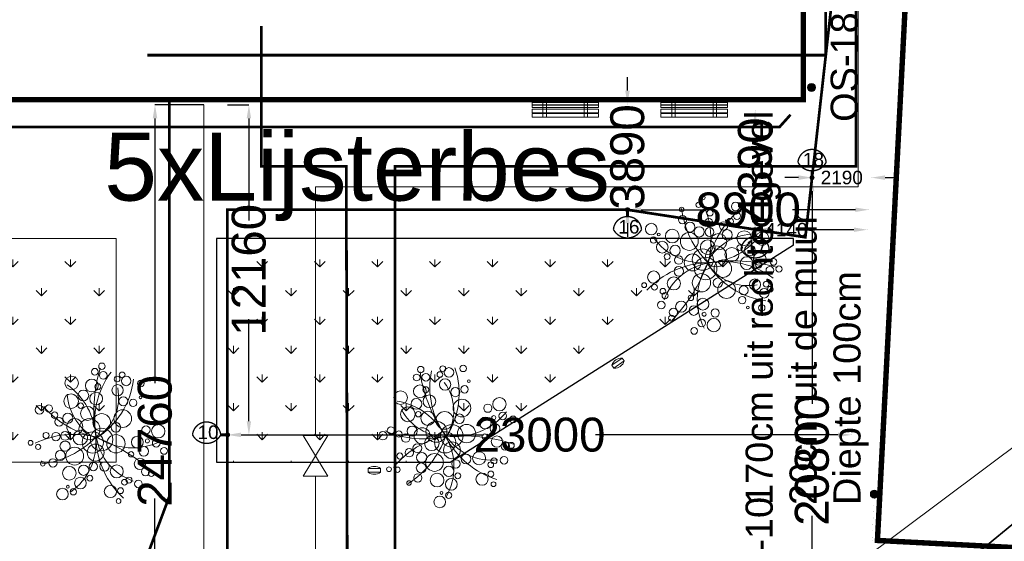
# Model space of a CAD drawing. Header units: millimetres. Extents: x 747415 to 1601423, y -236173 to 551995.
# Tile 210 of 256: x 1161123 to 1197405, y 39745 to 58963. Entities that reach past the tile are written whole.
import ezdxf
from ezdxf.lldxf.tags import DXFTag

# ---------------------------------------------------------------- set-up
doc = ezdxf.new("R2010")
doc.units = ezdxf.units.MM
doc.header["$LTSCALE"] = 100
doc.header["$MEASUREMENT"] = 0
doc.linetypes.add('BORDERX2', pattern=[88.9, 25.4, -12.7, 25.4, -12.7, 0, -12.7])
doc.layers.get('0').update_dxf_attribs({"linetype": 'CONTINUOUS', "lineweight": 0})
doc.layers.get('DEFPOINTS').update_dxf_attribs({"color": 6, "linetype": 'CONTINUOUS', "lineweight": 0})
for name, color, linetype, lineweight in [('T--A9042_BEPLANTING', 90, 'CONTINUOUS', 0), ('T--L9020_GEBOUWEN', 252, 'CONTINUOUS', 0), ('T--L9042_BEPLANTING', 90, 'CONTINUOUS', 0), ('T--L9042_BOMEN', 84, 'CONTINUOUS', 0), ('T--L9052_Hemelwaterafvoer', 130, 'HEMELWATER_AFVOER', 0), ('T--L9052_Ontstop Riool', 240, 'CONTINUOUS', 0), ('T--L9052_Vuilwaterafvoer', 44, 'VUIL_WATER_AFVOER', 0), ('T--L9053_Water', 240, 'BLUS_WATER_LEIDING', 0), ('T--L9053_Waterleidingen', 170, 'TAP_WATER', 0), ('T--L9054_Gasleiding', 90, 'GAS_LINE', 0), ('T--L9060_Elektra', 240, 'ELECTRICAL_LINE', 0), ('T--L9065_BEVEILIGING_Afsluiter', 240, 'CONTINUOUS', 0), ('T--L9065_BEVEILIGING_Afsluiter_ondergronds', 94, 'CONTINUOUS', 0), ('T--L9071_TERREINMEUBILAIR_Bank', 250, 'CONTINUOUS', 0), ('T--M9065_BEVEILIGING_Afsluiters', 240, 'CONTINUOUS', 0), ('T--T9042_Boomsoort', 7, 'CONTINUOUS', 0)]:
    doc.layers.add(name, color=color, linetype=linetype, lineweight=lineweight)
doc.layers.add('T--L9000_PERCELEN', color=4, linetype='BORDERX2')
doc.layers.add('T--L9041_VERHARDING_Wegen', color=7, linetype='CONTINUOUS')
doc.styles.get("Standard").update_dxf_attribs({"font": 'arial.ttf'})
tags = doc.linetypes.add('BLUS_WATER_LEIDING', pattern='A,12.7,-5.08,["BSH",Standard,S=2.54,R=0,X=-2.54,Y=-1.27],-7.62', length=25.4).pattern_tags.tags
tags[6] = DXFTag(74, 10)
tags = doc.linetypes.add('ELECTRICAL_LINE', pattern='A,101.6,-50.08,["E",Standard,S=25.04,R=0,X=-12.52,Y=-12.52],-76.2', length=227.88).pattern_tags.tags
tags[6] = DXFTag(74, 10)
tags = doc.linetypes.add('GAS_LINE', pattern='A,12.7,-5.08,["GAS",Standard,S=2.54,R=0,X=-2.54,Y=-1.27],-6.35', length=24.13).pattern_tags.tags
tags[6] = DXFTag(74, 10)
tags = doc.linetypes.add('HEMELWATER_AFVOER', pattern='A,12.7,-5.08,["HWA",Standard,S=2.54,R=0,X=-2.54,Y=-1.27],-7.62', length=25.4).pattern_tags.tags
tags[6] = DXFTag(74, 10)
tags = doc.linetypes.add('TAP_WATER', pattern='A,12.7,-5.08,["Water",Standard,S=2.54,R=0,X=-3.81,Y=-1.27],-7.62', length=25.4).pattern_tags.tags
tags[6] = DXFTag(74, 10)
tags = doc.linetypes.add('VUIL_WATER_AFVOER', pattern='A,12.7,-5.08,["VWA",Standard,S=2.54,R=0,X=-2.54,Y=-1.27],-7.62', length=25.4).pattern_tags.tags
tags[6] = DXFTag(74, 10)
doc.dimstyles.get("Standard").update_dxf_attribs({"dimtxt": 0.18, "dimasz": 500, "dimexe": 0.18, "dimexo": 0.0625, "dimgap": 0.09, "dimtad": 0, "dimtoh": 1, "dimdec": 0, "dimzin": 0, "dimdsep": 46, "dimtxsty": 'Standard', "dimcen": 0.09, "dimadec": 0, "dimazin": 0, "dimtfac": 1, "dimtdec": 0, "dimtofl": 0, "dimtmove": 0, "dimatfit": 3, "dimfxl": 1, "dimtolj": 1, "dimtzin": 0, "dimarcsym": 0})

# ---------------------------------------------------------------- blocks, each defined once
blk = doc.blocks.new('kraan')
at = {"layer": 'T--L9053_Water'}
for p, q in [((300, 1000), (-300, 0)), ((-300, 1000), (300, 1000)), ((-300, 1000), (300, 0)), ((300, 0), (0, 500)), ((-300, 0), (300, 0))]:
    blk.add_line(p, q, dxfattribs=at)
blk = doc.blocks.new('*D20')
at = {"layer": 'DEFPOINTS', "color": 0, "transparency": 16777216}
for p in [(1190321, 53145), (1192511, 53145), (1192511, 53145)]:
    blk.add_point(p, dxfattribs=at)
at = {"layer": 'T--M9065_BEVEILIGING_Afsluiters', "color": 0, "lineweight": -2, "transparency": 16777216}
for p, q in [((1189821, 53145), (1189321, 53145)), ((1190321, 53145), (1190321, 53145)), ((1192511, 53145), (1192511, 53145)), ((1193011, 53145), (1193511, 53145))]:
    blk.add_line(p, q, dxfattribs=at)
at = {"layer": 'T--M9065_BEVEILIGING_Afsluiters', "color": 0, "transparency": 16777216}
for points in [[(1189821, 53228), (1189821, 53061), (1190321, 53145)], [(1193011, 53228), (1193011, 53061), (1192511, 53145)]]:
    blk.add_solid(points, dxfattribs=at)
at = {"layer": 'T--M9065_BEVEILIGING_Afsluiters', "color": 0, "lineweight": 0, "transparency": 16777216, "insert": (1191416, 53145), "char_height": 500, "attachment_point": 5}
blk.add_mtext('\\A1;2190', dxfattribs=at)
blk = doc.blocks.new('*D21')
at = {"layer": 'DEFPOINTS', "color": 0, "transparency": 16777216}
for p in [(1190321, 53145), (1190321, 32345), (1190321, 32345)]:
    blk.add_point(p, dxfattribs=at)
at = {"layer": 'T--M9065_BEVEILIGING_Afsluiters', "color": 0, "lineweight": -2, "transparency": 16777216}
for p, q in [((1190321, 53145), (1190321, 53145)), ((1190321, 52645), (1190321, 44807)), ((1190321, 32845), (1190321, 40682)), ((1190321, 32345), (1190321, 32345))]:
    blk.add_line(p, q, dxfattribs=at)
at = {"layer": 'T--M9065_BEVEILIGING_Afsluiters', "color": 0, "transparency": 16777216}
for points in [[(1190237, 52645), (1190404, 52645), (1190321, 53145)], [(1190237, 32845), (1190404, 32845), (1190321, 32345)]]:
    blk.add_solid(points, dxfattribs=at)
at = {"layer": 'T--M9065_BEVEILIGING_Afsluiters', "color": 0, "lineweight": 0, "transparency": 16777216, "insert": (1190321, 42745), "char_height": 1250, "attachment_point": 5, "rotation": 90}
blk.add_mtext('\\A1;20800', dxfattribs=at)
blk = doc.blocks.new('*D22')
at = {"layer": 'DEFPOINTS', "color": 0, "transparency": 16777216}
for p in [(1188223, 51225), (1192363, 51225), (1192363, 51225)]:
    blk.add_point(p, dxfattribs=at)
at = {"layer": 'T--M9065_BEVEILIGING_Afsluiters', "color": 0, "lineweight": -2, "transparency": 16777216}
for p, q in [((1188223, 51225), (1188223, 51225)), ((1188723, 51225), (1188723, 51225)), ((1191863, 51225), (1190023, 51225)), ((1192363, 51225), (1192363, 51225))]:
    blk.add_line(p, q, dxfattribs=at)
at = {"layer": 'T--M9065_BEVEILIGING_Afsluiters', "color": 0, "transparency": 16777216}
for points in [[(1188723, 51308), (1188723, 51142), (1188223, 51225)], [(1191863, 51308), (1191863, 51142), (1192363, 51225)]]:
    blk.add_solid(points, dxfattribs=at)
at = {"layer": 'T--M9065_BEVEILIGING_Afsluiters', "color": 0, "lineweight": 0, "transparency": 16777216, "insert": (1189373, 51225), "char_height": 500, "attachment_point": 5}
blk.add_mtext('\\A1;4140', dxfattribs=at)
blk = doc.blocks.new('*D23')
at = {"layer": 'DEFPOINTS', "color": 0, "transparency": 16777216}
for p in [(1183519, 51961), (1192419, 51961), (1192419, 51961)]:
    blk.add_point(p, dxfattribs=at)
at = {"layer": 'T--M9065_BEVEILIGING_Afsluiters', "color": 0, "lineweight": -2, "transparency": 16777216}
for p, q in [((1183519, 51961), (1183519, 51961)), ((1184019, 51961), (1186344, 51961)), ((1191919, 51961), (1189595, 51961)), ((1192419, 51961), (1192419, 51961))]:
    blk.add_line(p, q, dxfattribs=at)
at = {"layer": 'T--M9065_BEVEILIGING_Afsluiters', "color": 0, "transparency": 16777216}
for points in [[(1184019, 52044), (1184019, 51878), (1183519, 51961)], [(1191919, 52044), (1191919, 51878), (1192419, 51961)]]:
    blk.add_solid(points, dxfattribs=at)
at = {"layer": 'T--M9065_BEVEILIGING_Afsluiters', "color": 0, "lineweight": 0, "transparency": 16777216, "insert": (1187969, 51961), "char_height": 1250, "attachment_point": 5}
blk.add_mtext('\\A1;8900', dxfattribs=at)
blk = doc.blocks.new('*D24')
at = {"layer": 'DEFPOINTS', "color": 0, "transparency": 16777216}
for p in [(1183519, 55851), (1183519, 55851), (1183519, 51961)]:
    blk.add_point(p, dxfattribs=at)
at = {"layer": 'T--M9065_BEVEILIGING_Afsluiters', "color": 0, "lineweight": -2, "transparency": 16777216}
for p, q in [((1183519, 56351), (1183519, 56851)), ((1183519, 55851), (1183519, 55851)), ((1183519, 51961), (1183519, 51961)), ((1183519, 51461), (1183519, 50961))]:
    blk.add_line(p, q, dxfattribs=at)
at = {"layer": 'T--M9065_BEVEILIGING_Afsluiters', "color": 0, "transparency": 16777216}
for points in [[(1183436, 56351), (1183603, 56351), (1183519, 55851)], [(1183436, 51461), (1183603, 51461), (1183519, 51961)]]:
    blk.add_solid(points, dxfattribs=at)
at = {"layer": 'T--M9065_BEVEILIGING_Afsluiters', "color": 0, "lineweight": 0, "transparency": 16777216, "insert": (1183519, 53906), "char_height": 1250, "attachment_point": 5, "rotation": 90}
blk.add_mtext('\\A1;3890', dxfattribs=at)
blk = doc.blocks.new('*D25')
at = {"layer": 'DEFPOINTS', "color": 0, "transparency": 16777216}
for p in [(1168779, 43667), (1191779, 43667), (1191779, 43667)]:
    blk.add_point(p, dxfattribs=at)
at = {"layer": 'T--M9065_BEVEILIGING_Afsluiters', "color": 0, "lineweight": -2, "transparency": 16777216}
for p, q in [((1168779, 43667), (1168779, 43667)), ((1169279, 43667), (1178217, 43667)), ((1191279, 43667), (1182342, 43667)), ((1191779, 43667), (1191779, 43667))]:
    blk.add_line(p, q, dxfattribs=at)
at = {"layer": 'T--M9065_BEVEILIGING_Afsluiters', "color": 0, "transparency": 16777216}
for points in [[(1169279, 43751), (1169279, 43584), (1168779, 43667)], [(1191279, 43751), (1191279, 43584), (1191779, 43667)]]:
    blk.add_solid(points, dxfattribs=at)
at = {"layer": 'T--M9065_BEVEILIGING_Afsluiters', "color": 0, "lineweight": 0, "transparency": 16777216, "insert": (1180279, 43667), "char_height": 1250, "attachment_point": 5}
blk.add_mtext('\\A1;23000', dxfattribs=at)
blk = doc.blocks.new('*D26')
at = {"layer": 'DEFPOINTS', "color": 0, "transparency": 16777216}
for p in [(1168779, 55827), (1169569, 55827), (1169569, 43667)]:
    blk.add_point(p, dxfattribs=at)
at = {"layer": 'T--M9065_BEVEILIGING_Afsluiters', "color": 0, "lineweight": -2, "transparency": 16777216}
for p, q in [((1168780, 55827), (1169569, 55827)), ((1169569, 55327), (1169569, 51560)), ((1169569, 44167), (1169569, 47935)), ((1169569, 43667), (1169569, 43667))]:
    blk.add_line(p, q, dxfattribs=at)
at = {"layer": 'T--M9065_BEVEILIGING_Afsluiters', "color": 0, "transparency": 16777216}
for points in [[(1169486, 55327), (1169652, 55327), (1169569, 55827)], [(1169486, 44167), (1169652, 44167), (1169569, 43667)]]:
    blk.add_solid(points, dxfattribs=at)
at = {"layer": 'T--M9065_BEVEILIGING_Afsluiters', "color": 0, "lineweight": 0, "transparency": 16777216, "insert": (1169569, 49747), "char_height": 1250, "attachment_point": 5, "rotation": 90}
blk.add_mtext('\\A1;12160', dxfattribs=at)
blk = doc.blocks.new('*D28')
at = {"layer": 'DEFPOINTS', "color": 0, "transparency": 16777216}
for p in [(1166109, 55827), (1167907, 55827), (1167907, 31067)]:
    blk.add_point(p, dxfattribs=at)
at = {"layer": 'T--M9065_BEVEILIGING_Afsluiters', "color": 0, "lineweight": -2, "transparency": 16777216}
for p, q in [((1167907, 55827), (1166109, 55827)), ((1166109, 55327), (1166109, 45572)), ((1166109, 31567), (1166109, 41322)), ((1167907, 31067), (1166109, 31067))]:
    blk.add_line(p, q, dxfattribs=at)
at = {"layer": 'T--M9065_BEVEILIGING_Afsluiters', "color": 0, "transparency": 16777216}
for points in [[(1166026, 55327), (1166193, 55327), (1166109, 55827)], [(1166026, 31567), (1166193, 31567), (1166109, 31067)]]:
    blk.add_solid(points, dxfattribs=at)
at = {"layer": 'T--M9065_BEVEILIGING_Afsluiters', "color": 0, "lineweight": 0, "transparency": 16777216, "insert": (1166109, 43447), "char_height": 1250, "attachment_point": 5, "rotation": 90}
blk.add_mtext('\\A1;24760', dxfattribs=at)
blk = doc.blocks.new('*D79')
at = {"layer": 'DEFPOINTS', "color": 0, "transparency": 16777216}
for p in [(1188223, 55615), (1188223, 55615), (1188223, 51225)]:
    blk.add_point(p, dxfattribs=at)
at = {"layer": 'T--M9065_BEVEILIGING_Afsluiters', "color": 0, "lineweight": -2, "transparency": 16777216}
for p, q in [((1188223, 55615), (1188222, 55615)), ((1188223, 55115), (1188223, 55108)), ((1188223, 51725), (1188223, 51732)), ((1188223, 51225), (1188222, 51225))]:
    blk.add_line(p, q, dxfattribs=at)
at = {"layer": 'T--M9065_BEVEILIGING_Afsluiters', "color": 0, "transparency": 16777216}
for points in [[(1188139, 55115), (1188306, 55115), (1188223, 55615)], [(1188139, 51725), (1188306, 51725), (1188223, 51225)]]:
    blk.add_solid(points, dxfattribs=at)
at = {"layer": 'T--M9065_BEVEILIGING_Afsluiters', "color": 0, "lineweight": 0, "transparency": 16777216, "insert": (1188223, 53420), "char_height": 1250, "attachment_point": 5, "rotation": 90}
blk.add_mtext('\\A1;4390', dxfattribs=at)
blk = doc.blocks.new('FMEBLOCK8')
at = {"layer": 'T--L9000_PERCELEN', "flags": 128}
blk.add_lwpolyline([(80.41812, -10.793575), (80.19502, -11.000275), (79.98204, -11.217375), (79.7801, -11.445525), (79.59104, -11.68245), (79.41302, -11.92945), (79.24903, -12.18555), (79.097, -12.448475), (78.959, -12.719525), (78.83503, -12.9974), (78.72601, -13.280475), (78.6301, -13.5694), (78.55006, -13.86255), (78.48405, -14.159275), (78.43299, -14.458275), (78.39803, -14.760525), (78.37802, -15.0644), (78.37411, -15.3673), (78.38492, -15.6715), (78.41114, -15.9744), (78.453, -16.27535), (78.50912, -16.57435), (78.58111, -16.86945), (78.66805, -17.160325), (78.76902, -17.4473), (78.88494, -17.728425), (79.01512, -18.003375), (79.15795, -18.2715), (79.31504, -18.5315), (79.48501, -18.783375), (79.66809, -19.026475), (79.86313, -19.2595), (166.62695, -118.250275), (170.81502, -117.9893), (172.64996, -119.8535), (174.41797, -122.567575), (175.33498, -125.5644), (175.33199, -129.0783), (177.77896, -152.066525), (143.32404, -153.153325), (124.91898, -153.708425), (101.19701, -152.5394), (57.80406, -147.921475), (51.18995, -147.2393), (60.34993, -141.66945), (36.61002, -137.8793), (6.12812, -132.982525), (-32.51188, -124.855575), (-75.50601, -115.69935), (-114.67087, -107.24545), (-155.98807, -98.490275), (-201.03702, -88.701275), (-196.19989, -62.437375), (-193.60503, -48.347325), (-183.94089, 5.017675), (-169.50908, 82.338425), (-156.21094, 153.708425), (-153.35296, 153.1556), (-114.78794, 145.603575), (-60.05599, 135.1896), (5.01193, 122.717725), (7.06399, 122.391425), (22.62993, 119.480725), (65.84992, 111.274475), (165.02799, 92.078675), (199.46198, 85.381725), (201.03702, 84.815575), (195.60695, 83.9605), (187.06912, 77.793625), (170.01301, 62.10945), (164.46311, 63.005475), (108.07194, 13.410475), (86.38593, -5.380375)], close=True, dxfattribs=at)
blk = doc.blocks.new('FMEBLOCK10')
at = {"layer": 'T--L9000_PERCELEN', "flags": 128}
blk.add_lwpolyline([(-144.82893, 14.817888), (-145.02397, 15.050913), (-145.20705, 15.294013), (-145.37702, 15.545888), (-145.53411, 15.805888), (-145.67694, 16.074013), (-145.80712, 16.348963), (-145.92304, 16.630088), (-146.02401, 16.917063), (-146.11095, 17.207938), (-146.18294, 17.503038), (-146.23906, 17.802038), (-146.28092, 18.102988), (-146.30714, 18.405888), (-146.31795, 18.710088), (-146.31404, 19.012988), (-146.29403, 19.316863), (-146.25907, 19.619113), (-146.20801, 19.918113), (-146.142, 20.214838), (-146.06196, 20.507988), (-145.96605, 20.796913), (-145.85703, 21.079988), (-145.73306, 21.357863), (-145.59506, 21.628913), (-145.44303, 21.891838), (-145.27904, 22.147938), (-145.10102, 22.394938), (-144.91196, 22.631863), (-144.71002, 22.860013), (-144.49704, 23.077113), (-144.27394, 23.283813), (-138.30613, 28.697013), (-116.62012, 47.487863), (-60.22895, 97.082863), (-54.67905, 96.186838), (-37.62294, 111.871013), (-29.08511, 118.037888), (-23.65504, 118.892963), (-18.79813, 119.658013), (-9.22392, 115.908813), (-1.20911, 112.288963), (0.65504, 110.160863), (101.86102, -5.339912), (110.37999, -16.182887), (130.01394, -40.804887), (146.31795, -61.715062), (145.31699, -62.344912), (128.53504, -71.838162), (109.77095, -81.221887), (96.853, -87.145012), (86.75508, -91.497087), (65.77494, -99.458937), (35.85286, -109.074062), (-3.25703, -117.914062), (-11.3781, -119.658012), (-17.09406, -117.515937), (-48.71308, -83.590162), (-53.87704, -83.911912), (-58.06511, -84.172887)], close=True, dxfattribs=at)
blk = doc.blocks.new('boom21')
for centre, radius in [((177, 2448), 124), ((452, 2630), 118), ((-704, 2096), 248), ((29, 1950), 235), ((476, 2291), 142), ((976, 2120), 106), ((1173, 2258), 105), ((1304, 2025), 176), ((247, 1890), 111), ((961, 1707), 207), ((1835, 1893), 120), ((-775, 1430), 271), ((-311, 1608), 199), ((152, 1457), 234), ((-1962, 1199), 157), ((-1612, 1224), 131), ((-437, 1242), 101), ((-205, 937), 259), ((1147, 1279), 168), ((1497, 1198), 136), ((1783, 1381), 49.6), ((-1420, 962), 118), ((-1275, 707), 156), ((-945, 812), 187), ((-711, 484), 296), ((-179, 352), 388), ((293, 566), 324), ((1072, 648), 326), ((798, 348), 177), ((-2379, 14), 89.1), ((-1791, 241), 111), ((-1431, 173), 152), ((-1090, 173), 164), ((-537, 67), 269), ((-92, -145), 392), ((241, -63), 415), ((755, -256), 337), ((1899, 170), 152), ((2343, 87), 247), ((-2114, -158), 96.5), ((-1321, -533), 183), ((-1120, -206), 188), ((-797, -596), 329), ((-16, -525), 311), ((1544, -256), 218), ((1918, -240), 74), ((2236, -348), 141), ((-1988, -792), 81.9), ((-1612, -787), 153), ((1283, -683), 99.3), ((1757, -610), 176), ((2503, -649), 126), ((-1038, -1209), 252), ((-504, -1141), 189), ((-139, -1032), 154), ((275, -1059), 176), ((709, -1273), 240), ((1581, -1063), 207), ((-656, -1604), 216), ((-296, -1449), 108), ((1766, -1362), 152), ((1975, -1446), 108), ((-1348, -1959), 214), ((-1128, -1701), 52.3), ((-942, -1905), 117), ((421, -1997), 225), ((965, -1693), 106), ((1135, -1628), 111), ((1470, -1793), 140), ((797, -1993), 108), ((695, -2368), 89.1)]:
    blk.add_circle(centre, radius)
for centre, radius, start, end in [((5302, 627), 5282, 158.4887, 186.8224), ((3035, 416), 3005, 138.8673, 187.727), ((-2449, 125), 2482, 357.8699, 50.6155), ((-1347, 2644), 2985, 297.5671, 348.8381), ((1081, 1676), 1978, 179.3256, 238.0735), ((-806, 1584), 1793, 298.751, 6.6118), ((885, 3251), 3310, 215.8726, 255.444), ((-1010, -3035), 3250, 71.3392, 111.6799), ((-2223, 2664), 3465, 273.3086, 310.5821), ((-2188, -6), 2219, 301.2651, 0.9994), ((-2532, -5639), 6224, 42.3394, 65.6862), ((3206, -111), 3174, 177.8302, 223.0418), ((2109, 218), 2063, 184.7691, 246.3269), ((1525, 1946), 2403, 232.24, 292.0944)]:
    blk.add_arc(centre, radius, start, end)
blk = doc.blocks.new('Afvalbak')
at = {"layer": 'T--L9071_TERREINMEUBILAIR_Bank', "linetype": 'Continuous'}
blk.add_lwpolyline([(-65, 0), (65, 0), (65, -460), (-65, -460)], close=True, dxfattribs=at)
for centre, start, end in [((225.625, -230), 141.641984, 218.358016), ((-225.625, -230), 321.641984, 38.358016)]:
    blk.add_arc(centre, 370.625, start, end, dxfattribs=at)

msp = doc.modelspace()

# ---------------------------------------------------------------- hatches: boundary and pattern name
at = {"layer": 'T--A9042_BEPLANTING'}
h = msp.add_hatch(dxfattribs=at)
h.set_pattern_fill('GRASS', color=256, scale=1500, style=0)
edge = h.paths.add_edge_path()
edge.add_line((1194589.183, 247525.193), (1194593.64, 247264.881))
edge.add_line((1194593.64, 247264.881), (1189597.042, 247120.843))
edge.add_line((1189597.042, 247120.843), (1179615.176, 246734.424))
edge.add_line((1179615.176, 246734.424), (1169673.169, 246260.926))
edge.add_line((1169673.169, 246260.926), (1159743.156, 245284.429))
edge.add_line((1159743.156, 245284.429), (1149794.302, 244232.037))
edge.add_line((1149794.302, 244232.037), (1139904.319, 243419.621))
edge.add_line((1139904.319, 243419.621), (1138613.747, 243325.021))
edge.add_line((1138613.747, 243325.021), (1135690.007, 243117.197))
edge.add_line((1135690.007, 243117.197), (1132771.926, 242932.503))
edge.add_line((1132771.926, 242932.503), (1129859.398, 242758.599))
edge.add_line((1129859.398, 242758.599), (1126616.556, 242566.575))
edge.add_line((1126616.556, 242566.575), (1123385.964, 242364.695))
edge.add_line((1123385.964, 242364.695), (1120184.728, 242139.833))
edge.add_line((1120184.728, 242139.833), (1117014.113, 241880.011))
edge.add_line((1117014.113, 241880.011), (1113876.289, 241570.228))
edge.add_line((1113876.289, 241570.228), (1110773.76, 241198.319))
edge.add_line((1110773.76, 241198.319), (1107692.214, 240764.72))
edge.add_line((1107692.214, 240764.72), (1104624.361, 240306.925))
edge.add_line((1104624.361, 240306.925), (1101572.465, 239835.828))
edge.add_line((1101572.465, 239835.828), (1100403.086, 239650.924))
edge.add_line((1100403.086, 239650.924), (1097780.987, 239217.99))
edge.add_line((1097780.987, 239217.99), (1095157.329, 238732.83))
edge.add_line((1095157.329, 238732.83), (1092526.922, 238274.052))
edge.add_line((1092526.922, 238274.052), (1089457.602, 237766.051))
edge.add_line((1089457.602, 237766.051), (1086388.73, 237224.846))
edge.add_line((1086388.73, 237224.846), (1083401.545, 236651.668))
edge.add_line((1083401.545, 236651.668), (1080469.385, 236024.459))
edge.add_line((1080469.385, 236024.459), (1077519.444, 235269.823))
edge.add_line((1077519.444, 235269.823), (1074567.867, 234454.498))
edge.add_line((1074567.867, 234454.498), (1071611.505, 233602.32))
edge.add_line((1071611.505, 233602.32), (1068661.406, 232725.291))
edge.add_line((1068661.406, 232725.291), (1065719.424, 231822.381))
edge.add_line((1065719.424, 231822.381), (1062684.54, 230856.109))
edge.add_line((1062684.54, 230856.109), (1059866.196, 229920.836))
edge.add_line((1059866.196, 229920.836), (1056845.381, 228880.035))
edge.add_line((1056845.381, 228880.035), (1054034.15, 227860.451))
edge.add_line((1054034.15, 227860.451), (1051908.682, 227043.859))
edge.add_line((1051908.682, 227043.859), (1051192.354, 226766.278))
edge.add_line((1051192.354, 226766.278), (1050671.69, 226564.519))
edge.add_line((1050671.69, 226564.519), (1049927.631, 226262.62))
edge.add_line((1049927.631, 226262.62), (1049070.32, 225903.54))
edge.add_line((1049070.32, 225903.54), (1048360.834, 225606.376))
edge.add_line((1048360.834, 225606.376), (1045574.185, 224396.868))
edge.add_line((1045574.185, 224396.868), (1042746.023, 223102.062))
edge.add_line((1042746.023, 223102.062), (1039916.204, 221736.561))
edge.add_line((1039916.204, 221736.561), (1037264.038, 220364.549))
edge.add_line((1037264.038, 220364.549), (1036639.036, 220037.907))
edge.add_line((1036639.036, 220037.907), (1035761.731, 219567.084))
edge.add_line((1035761.731, 219567.084), (1034455.173, 218860.02))
edge.add_line((1034455.173, 218860.02), (1031834.519, 217415.207))
edge.add_line((1031834.519, 217415.207), (1029063.532, 215837.52))
edge.add_line((1029063.532, 215837.52), (1026493.513, 214322.916))
edge.add_line((1026493.513, 214322.916), (1023661.374, 212596.81))
edge.add_line((1023661.374, 212596.81), (1021148.701, 211011.913))
edge.add_line((1021148.701, 211011.913), (1018664.489, 209394.723))
edge.add_line((1018664.489, 209394.723), (1016111.63, 207674.051))
edge.add_line((1016111.63, 207674.051), (1013541.964, 205866.676))
edge.add_line((1013541.964, 205866.676), (1011054.819, 204060.939))
edge.add_line((1011054.819, 204060.939), (1008551.61, 202180.933))
edge.add_line((1008551.61, 202180.933), (1006071.977, 200261.271))
edge.add_line((1006071.977, 200261.271), (1003623.026, 198305.877))
edge.add_line((1003623.026, 198305.877), (1001255.469, 196356.541))
edge.add_line((1001255.469, 196356.541), (998895.97, 194358.237))
edge.add_line((998895.97, 194358.237), (996592.894, 192340.973))
edge.add_line((996592.894, 192340.973), (994271.188, 190253.094))
edge.add_line((994271.188, 190253.094), (992089.799, 188232.713))
edge.add_line((992089.799, 188232.713), (989855.126, 186096.735))
edge.add_line((989855.126, 186096.735), (987565.682, 183840.779))
edge.add_line((987565.682, 183840.779), (985556.73, 181812.43))
edge.add_line((985556.73, 181812.43), (983340.235, 179499.914))
edge.add_line((983340.235, 179499.914), (981234.422, 177237.565))
edge.add_line((981234.422, 177237.565), (979162.94, 174943.215))
edge.add_line((979162.94, 174943.215), (977214.691, 172724.59))
edge.add_line((977214.691, 172724.59), (975036.892, 170165.071))
edge.add_line((975036.892, 170165.071), (973160.412, 167901.106))
edge.add_line((973160.412, 167901.106), (971300.145, 165540.186))
edge.add_line((971300.145, 165540.186), (970653.489, 164750.347))
edge.add_line((970653.489, 164750.347), (969323.906, 163031.694))
edge.add_line((969323.906, 163031.694), (967532.389, 160664.585))
edge.add_line((967532.389, 160664.585), (965620.33, 158124.446))
edge.add_line((965620.33, 158124.446), (963729.485, 155559.861))
edge.add_line((963729.485, 155559.861), (962160.024, 153368.205))
edge.add_line((962160.024, 153368.205), (960583.853, 151476.839))
edge.add_line((960583.853, 151476.839), (957868.106, 147829.141))
edge.add_line((957868.106, 147829.141), (955546.579, 144354.957))
edge.add_line((955546.579, 144354.957), (952781.766, 139999.101))
edge.add_line((952781.766, 139999.101), (950228.309, 135925.671))
edge.add_line((950228.309, 135925.671), (947689.507, 131669.07))
edge.add_line((947689.507, 131669.07), (945836.511, 128467.426))
edge.add_line((945836.511, 128467.426), (939785.242, 117718.876))
edge.add_line((939785.242, 117718.876), (930712.869, 102774.401))
edge.add_line((930712.869, 102774.401), (922173.53, 90199.799))
edge.add_arc((831492.457, 157259.067), 112782.989, 306.60619454, 323.5168236, ccw=False)
edge.add_line((898746.269, 66722.183), (906881.323, 58450.839))
edge.add_arc((1039056.702, -43733.649), 167068.849, 138.06483794, 142.29247104, ccw=False)
edge.add_line((914773.924, 67916.66), (924725.806, 83316.857))
edge.add_line((924725.806, 83316.857), (935036.865, 100427.915))
edge.add_line((935036.865, 100427.915), (938271.243, 105214.41))
edge.add_line((938271.243, 105214.41), (944567.151, 115601.153))
edge.add_line((944567.151, 115601.153), (949536.685, 124088.131))
edge.add_line((949536.685, 124088.131), (954824.472, 132626.587))
edge.add_line((954824.472, 132626.587), (959827.89, 140132.671))
edge.add_line((959827.89, 140132.671), (963059.812, 145135.12))
edge.add_line((963059.812, 145135.12), (965500.197, 148828.356))
edge.add_line((965500.197, 148828.356), (966613.361, 150562.786))
edge.add_line((966613.361, 150562.786), (968025.373, 152669.584))
edge.add_line((968025.373, 152669.584), (969925.147, 155201.552))
edge.add_line((969925.147, 155201.552), (971712.101, 157704.465))
edge.add_line((971712.101, 157704.465), (973307.285, 159791.446))
edge.add_line((973307.285, 159791.446), (974380.773, 161326.936))
edge.add_line((974380.773, 161326.936), (975513.5, 162711.848))
edge.add_line((975513.5, 162711.848), (977022.752, 164676.523))
edge.add_line((977022.752, 164676.523), (979125.989, 167160.936))
edge.add_line((979125.989, 167160.936), (980701.644, 168861.659))
edge.add_line((980701.644, 168861.659), (983077.997, 171627.505))
edge.add_line((983077.997, 171627.505), (985074.319, 173856.029))
edge.add_line((985074.319, 173856.029), (986909.132, 175828.505))
edge.add_line((986909.132, 175828.505), (989063.699, 178159.256))
edge.add_line((989063.699, 178159.256), (991154.428, 180245.145))
edge.add_line((991154.428, 180245.145), (993121.205, 182057.606))
edge.add_line((993121.205, 182057.606), (995324.494, 184142.051))
edge.add_line((995324.494, 184142.051), (997280.219, 186006.612))
edge.add_line((997280.219, 186006.612), (999623.744, 188200.448))
edge.add_line((999623.744, 188200.448), (1002349.065, 190608.065))
edge.add_line((1002349.065, 190608.065), (1004754.956, 192653.066))
edge.add_line((1004754.956, 192653.066), (1007294.928, 194741.918))
edge.add_line((1007294.928, 194741.918), (1008978.786, 196161.928))
edge.add_line((1008978.786, 196161.928), (1011076.047, 197755.95))
edge.add_line((1011076.047, 197755.95), (1013065.241, 199247.814))
edge.add_line((1013065.241, 199247.814), (1015821.037, 201346.882))
edge.add_line((1015821.037, 201346.882), (1017686.716, 202722.52))
edge.add_line((1017686.716, 202722.52), (1020957.031, 204817.97))
edge.add_line((1020957.031, 204817.97), (1023228.197, 206313.401))
edge.add_line((1023228.197, 206313.401), (1026470.58, 208376.744))
edge.add_line((1026470.58, 208376.744), (1028603.548, 209658.432))
edge.add_line((1028603.548, 209658.432), (1030968.801, 211111.637))
edge.add_line((1030968.801, 211111.637), (1032974.557, 212278.47))
edge.add_line((1032974.557, 212278.47), (1034989.373, 213415.47))
edge.add_line((1034989.373, 213415.47), (1036654.679, 214452.728))
edge.add_line((1036654.679, 214452.728), (1038246.03, 215241.653))
edge.add_line((1038246.03, 215241.653), (1039948.347, 216202.761))
edge.add_line((1039948.347, 216202.761), (1041825.775, 217172.039))
edge.add_line((1041825.775, 217172.039), (1043014.131, 217759.859))
edge.add_line((1043014.131, 217759.859), (1045164.207, 218821.145))
edge.add_line((1045164.207, 218821.145), (1047341.541, 219812.404))
edge.add_line((1047341.541, 219812.404), (1050071.07, 221013.985))
edge.add_line((1050071.07, 221013.985), (1051244.22, 221490.97))
edge.add_line((1051244.22, 221490.97), (1052347.556, 221956.97))
edge.add_line((1052347.556, 221956.97), (1053649.506, 222430.47))
edge.add_line((1053649.506, 222430.47), (1054533.126, 222784.97))
edge.add_line((1054533.126, 222784.97), (1056086.056, 223306.47))
edge.add_line((1056086.056, 223306.47), (1057869.317, 223968.97))
edge.add_line((1057869.317, 223968.97), (1060574.556, 224929.97))
edge.add_line((1060574.556, 224929.97), (1063483.693, 225922.97))
edge.add_line((1063483.693, 225922.97), (1065608.903, 226631.593))
edge.add_line((1065608.903, 226631.593), (1069173.064, 227676.47))
edge.add_line((1069173.064, 227676.47), (1072281.977, 228625.637))
edge.add_line((1072281.977, 228625.637), (1075375.394, 229611.47))
edge.add_line((1075375.394, 229611.47), (1077123.927, 230119.62))
edge.add_line((1077123.927, 230119.62), (1080375.394, 230986.97))
edge.add_line((1080375.394, 230986.97), (1082892.594, 231747.063))
edge.add_line((1082892.594, 231747.063), (1087287.423, 232727.295))
edge.add_line((1087287.423, 232727.295), (1089726.851, 233304.236))
edge.add_line((1089726.851, 233304.236), (1092683.446, 233905.227))
edge.add_line((1092683.446, 233905.227), (1095564.394, 234529.046))
edge.add_line((1095564.394, 234529.046), (1098820.303, 235134.124))
edge.add_line((1098820.303, 235134.124), (1101429.17, 235680.801))
edge.add_line((1101429.17, 235680.801), (1102775.394, 235932.97))
edge.add_line((1102775.394, 235932.97), (1105482.445, 236248.973))
edge.add_line((1105482.445, 236248.973), (1107758.807, 236612.397))
edge.add_line((1107758.807, 236612.397), (1110496.735, 236978.709))
edge.add_line((1110496.735, 236978.709), (1115376.091, 237663.748))
edge.add_line((1115376.091, 237663.748), (1120160.891, 238162.648))
edge.add_line((1120160.891, 238162.648), (1122883.614, 238303.454))
edge.add_line((1122883.614, 238303.454), (1125390.669, 238461.915))
edge.add_line((1125390.669, 238461.915), (1128123.405, 238391.97))
edge.add_line((1128123.405, 238391.97), (1132768.171, 238736.47))
edge.add_line((1132768.171, 238736.47), (1135790.587, 239107.966))
edge.add_line((1135790.587, 239107.966), (1138342.94, 239481.456))
edge.add_line((1138342.94, 239481.456), (1142060.43, 239524.47))
edge.add_line((1142060.43, 239524.47), (1147419.918, 239838.053))
edge.add_line((1147419.918, 239838.053), (1152508.673, 240937.759))
edge.add_line((1152508.673, 240937.759), (1161790.445, 241405.25))
edge.add_line((1161790.445, 241405.25), (1166293.104, 242414.317))
edge.add_line((1166293.104, 242414.317), (1170003.913, 243136.47))
edge.add_line((1170003.913, 243136.47), (1182817.631, 243902.97))
edge.add_line((1182817.631, 243902.97), (1191677.387, 244103.47))
edge.add_line((1191677.387, 244103.47), (1200992.076, 244164.47))
edge.add_line((1200992.076, 244164.47), (1212315.556, 244345.47))
edge.add_line((1212315.556, 244345.47), (1212435.36, 247419.97))
edge.add_line((1212435.36, 247419.97), (1205479.36, 247503.517))
edge.add_line((1205479.36, 247503.517), (1202606.248, 247460.622))
edge.add_line((1202606.248, 247460.622), (1194593.64, 247264.881))
h = msp.add_hatch(dxfattribs=at)
h.set_pattern_fill('GRASS', color=256, scale=1500)
h.set_pattern_definition([(90, (-74800.4, 0), (-1060.6602, 1060.6602), [281.25, -1840.0703]), (45, (-74800.4, 0), (-1060.6602, 1060.6602), [281.25, -1218.75]), (135, (-74800.4, 0), (-1060.6602, -1060.6602), [281.25, -1218.75])])
h.paths.add_polyline_path([(1148579.897, 50897.79), (1148579.897, 42663.224), (1164679.852, 42663.224), (1164679.852, 50897.79)])
h = msp.add_hatch(dxfattribs=at)
h.set_pattern_fill('GRASS', color=256, scale=1500)
h.set_pattern_definition([(90, (-48638.1, 5e-10), (-1060.6602, 1060.6602), [281.25, -1840.0703]), (45, (-48638.1, 5e-10), (-1060.6602, 1060.6602), [281.25, -1218.75]), (135, (-48638.1, 5e-10), (-1060.6602, -1060.6602), [281.25, -1218.75])])
h.paths.add_polyline_path([(1176987.256, 42663.224), (1189631.77, 50663.683), (1189631.77, 50897.79), (1168379.897, 50897.79), (1168379.897, 42663.224)])
at = {"layer": 'T--L9052_Ontstop Riool', "linetype": 'Continuous'}
h = msp.add_hatch(color=256, dxfattribs=at)
edge = h.paths.add_edge_path()
edge.add_arc((1190301.77, 56463.23), 150, 0, 360)
h = msp.add_hatch(color=256, dxfattribs=at)
edge = h.paths.add_edge_path()
edge.add_arc((1192618.447, 41484.815), 150, 0, 360)
at = {"layer": 'T--L9065_BEVEILIGING_Afsluiter', "lineweight": 0}
h = msp.add_hatch(color=256, dxfattribs=at)
edge = h.paths.add_edge_path()
edge.add_arc((1190320.778, 53144.514), 75, 0, 360)
h = msp.add_hatch(color=256, dxfattribs=at)
edge = h.paths.add_edge_path()
edge.add_arc((1168779.469, 43667.301), 75, 0, 360)
at = {"layer": 'T--L9065_BEVEILIGING_Afsluiter_ondergronds'}
h = msp.add_hatch(color=256, dxfattribs=at)
edge = h.paths.add_edge_path()
edge.add_arc((1183519.444, 51960.884), 75, 0, 360)
h = msp.add_hatch(color=256, dxfattribs=at)
edge = h.paths.add_edge_path()
edge.add_arc((1188222.649, 51224.875), 75, 0, 360)

# ---------------------------------------------------------------- linework, layer by layer
at = {"layer": 'T--L9020_GEBOUWEN', "const_width": 200}
msp.add_lwpolyline([(1197729.476, 136006.934), (1192729.975, 39776.728), (1208069.291, 38979.796), (1213068.792, 135209.997), (1197729.476, 136006.934)], dxfattribs=at)
msp.add_lwpolyline([(1151231.77, 107603.23), (1161971.77, 107603.23), (1161971.77, 86156.762), (1163271.77, 86156.762), (1163271.77, 78614.396), (1163961.77, 78614.396), (1163971.77, 70753.23), (1165831.768, 70753.23), (1165831.768, 68753.23), (1190001.77, 68753.23), (1190001.77, 56013.23), (1120311.771, 56013.224), (1120311.772, 68753.23), (1142981.77, 68753.23), (1142981.77, 82993.23), (1151231.77, 82993.23)], close=True, dxfattribs=at)
at = {"layer": 'T--L9041_VERHARDING_Wegen', "const_width": 1}
msp.add_lwpolyline([(1148579.897, 50897.79), (1148579.897, 42663.224), (1164679.852, 42663.224), (1164679.852, 50897.79)], close=True, dxfattribs=at)
at = {"layer": 'T--L9041_VERHARDING_Wegen'}
msp.add_lwpolyline([(1168379.897, 50897.79), (1168379.897, 42663.224), (1176987.256, 42663.224), (1189631.77, 50663.683), (1189631.77, 50897.79)], close=True, dxfattribs=at)
at = {"layer": 'T--L9042_BEPLANTING'}
for points in [[(1148579.897, 50897.79), (1164679.852, 50897.79), (1164679.852, 42663.224), (1148579.897, 42663.224)], [(1168379.897, 50897.79), (1168379.897, 42663.224), (1176987.256, 42663.224), (1189631.77, 50663.683), (1189631.77, 50897.79)]]:
    msp.add_lwpolyline(points, close=True, dxfattribs=at)
at = {"layer": 'T--L9052_Hemelwaterafvoer', "ltscale": 2, "const_width": 100}
msp.add_lwpolyline([(1137259.297, 69325.624), (1119470.977, 69325.624), (1119470.977, 55010.832), (1189122.75, 55010.832), (1189529.113, 55463.407)], dxfattribs=at)
at = {"layer": 'T--L9052_Ontstop Riool', "linetype": 'Continuous', "const_width": 1}
for points in [[(1190001.77, 56013.23), (1190301.77, 56013.23), (1190301.77, 56313.23)], [(1192729.975, 39776.728), (1192530.245, 39787.105), (1192618.447, 41484.815)]]:
    msp.add_lwpolyline(points, dxfattribs=at)
at = {"layer": 'T--L9052_Ontstop Riool', "linetype": 'Continuous'}
for centre in [(1190301.77, 56463.23), (1192618.447, 41484.815)]:
    msp.add_circle(centre, 150, dxfattribs=at)
at = {"layer": 'T--L9052_Vuilwaterafvoer', "ltscale": 2, "const_width": 100}
msp.add_lwpolyline([(1165825.09, 57656.761), (1190825.09, 57656.762), (1190825.09, 70240.718), (1107875.698, 70240.717)], dxfattribs=at)
at = {"layer": 'T--L9053_Water', "ltscale": 2}
for p, q in [((1185341.56, 33948.634), (1245999.625, 79322.909)), ((1172025.521, 52810.832), (1172025.021, 52810.332)), ((1172025.021, 52810.332), (1172025.021, 43647.818)), ((1172025.021, 42147.818), (1172025.021, 33948.335))]:
    msp.add_line(p, q, dxfattribs=at)
at = {"layer": 'T--L9053_Water', "lineweight": 0, "ltscale": 2}
for p, q in [((1192025.021, 52810.832), (1192025.021, 73525.124)), ((1172025.521, 52810.832), (1192025.021, 52810.832))]:
    msp.add_line(p, q, dxfattribs=at)
at = {"layer": 'T--L9053_Waterleidingen', "lineweight": 0, "ltscale": 2, "const_width": 100}
msp.add_lwpolyline([(1112055.48, 33410.832), (1168779.469, 33410.832), (1168779.469, 51960.884), (1183519.444, 51960.884), (1190073.927, 50946.903), (1192522.517, 72745.624), (1166574.811, 72745.624), (1166574.811, 115941.627), (1146055.94, 115941.627), (1126131.458, 111869.416), (1112055.48, 111869.416)], close=True, dxfattribs=at)
at = {"layer": 'T--L9054_Gasleiding', "ltscale": 2, "const_width": 100}
for points in [[(1179329.476, 28026.077), (1174956.756, 28026.077), (1174956.756, 53560.832), (1191938.038, 53560.832), (1191938.038, 72725.624), (1196775.021, 72725.624), (1196775.021, 162530.73)], [(1173256.327, 11423.873), (1173157.662, 53560.832), (1170025.021, 53560.832), (1170025.021, 58736.624)]]:
    msp.add_lwpolyline(points, dxfattribs=at)
at = {"layer": 'T--L9060_Elektra', "const_width": 100}
msp.add_lwpolyline([(1171620.84, 10454.061), (1163238.92, 10454.061), (1163238.92, 32277.328), (1166642, 41413.215), (1166642, 56013.228), (1166642, 56013.228)], dxfattribs=at)
at = {"layer": 'T--L9065_BEVEILIGING_Afsluiter', "lineweight": 0, "const_width": 50}
for points in [[(1190839.138, 53710.104, 0.914733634), (1189802.058, 53710.104, 0.608265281)], [(1168529.469, 43667.301, 0.914733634), (1167492.389, 43667.301, 0.608265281)]]:
    msp.add_lwpolyline(points, format="xyb", close=True, dxfattribs=at)
at = {"layer": 'T--L9065_BEVEILIGING_Afsluiter', "lineweight": 0, "const_width": 100}
for points in [[(1190320.598, 53144.694), (1190320.598, 53394.694)], [(1168779.469, 43667.301), (1168529.469, 43667.301)]]:
    msp.add_lwpolyline(points, dxfattribs=at)
at = {"layer": 'T--L9065_BEVEILIGING_Afsluiter', "lineweight": 0}
for centre in [(1190320.778, 53144.514), (1168779.469, 43667.301)]:
    msp.add_circle(centre, 75, dxfattribs=at)
at = {"layer": 'T--L9065_BEVEILIGING_Afsluiter_ondergronds', "const_width": 100}
for points in [[(1183519.444, 51710.884), (1183519.444, 51960.884)], [(1188222.649, 50974.875), (1188222.649, 51224.875)]]:
    msp.add_lwpolyline(points, dxfattribs=at)
at = {"layer": 'T--L9065_BEVEILIGING_Afsluiter_ondergronds', "const_width": 50}
for points in [[(1184037.984, 51236.558, 0.914733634), (1183000.904, 51236.558, 0.608265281)], [(1188741.189, 50500.549, 0.914733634), (1187704.109, 50500.549, 0.608265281)]]:
    msp.add_lwpolyline(points, format="xyb", close=True, dxfattribs=at)
at = {"layer": 'T--L9065_BEVEILIGING_Afsluiter_ondergronds'}
for centre in [(1183519.444, 51960.884), (1188222.649, 51224.875)]:
    msp.add_circle(centre, 75, dxfattribs=at)
at = {"layer": 'T--L9071_TERREINMEUBILAIR_Bank'}
for points in [[(1180001.77, 55908.001), (1182451.77, 55908.001), (1182451.77, 55823.001), (1180001.77, 55823.001)], [(1180401.77, 55923.001), (1180531.77, 55923.001), (1180531.77, 55373.001), (1180401.77, 55373.001)], [(1181921.77, 55923.001), (1182051.77, 55923.001), (1182051.77, 55373.001), (1181921.77, 55373.001)], [(1184751.77, 55908.001), (1187201.77, 55908.001), (1187201.77, 55823.001), (1184751.77, 55823.001)], [(1185151.77, 55923.001), (1185281.77, 55923.001), (1185281.77, 55373.001), (1185151.77, 55373.001)], [(1186671.77, 55923.001), (1186801.77, 55923.001), (1186801.77, 55373.001), (1186671.77, 55373.001)], [(1180001.77, 55808.001), (1182451.77, 55808.001), (1182451.77, 55723.001), (1180001.77, 55723.001)], [(1180001.77, 55663.001), (1182451.77, 55663.001), (1182451.77, 55533.001), (1180001.77, 55533.001)], [(1184751.77, 55808.001), (1187201.77, 55808.001), (1187201.77, 55723.001), (1184751.77, 55723.001)], [(1184751.77, 55663.001), (1187201.77, 55663.001), (1187201.77, 55533.001), (1184751.77, 55533.001)], [(1180001.77, 55503.001), (1182451.77, 55503.001), (1182451.77, 55373.001), (1180001.77, 55373.001)], [(1184751.77, 55503.001), (1187201.77, 55503.001), (1187201.77, 55373.001), (1184751.77, 55373.001)]]:
    msp.add_lwpolyline(points, close=True, dxfattribs=at)
at = {"layer": 'T--M9065_BEVEILIGING_Afsluiters', "lineweight": 0}
msp.add_line((1167907.256, 31067.301), (1167907.256, 55827.301), dxfattribs=at)

# ---------------------------------------------------------------- block references
at = {"layer": 'T--L9000_PERCELEN', "xscale": 1000.000000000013, "yscale": 1000.000000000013, "zscale": 1000.000000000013, "rotation": 228.6878301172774}
for name, p in [('FMEBLOCK8', (1261816.557, 207860.941)), ('FMEBLOCK10', (1087887.23, 61585.928))]:
    msp.add_blockref(name, p, dxfattribs=at)
at = {"layer": 'T--L9042_BOMEN', "linetype": 'Continuous'}
for p, rotation in [((1186447.022, 50041.577), 274.0609345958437), ((1176807.237, 43563.224), 29.59875447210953), ((1163897.503, 43538.165), 4.264327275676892)]:
    msp.add_blockref('boom21', p, dxfattribs=dict(at, rotation=rotation))
at = {"layer": 'T--L9053_Water', "xscale": 1.5, "yscale": 1.5, "zscale": 1.5}
msp.add_blockref('kraan', (1172025.021, 42147.818), dxfattribs=at)
at = {"layer": 'T--L9071_TERREINMEUBILAIR_Bank'}
for p, rotation in [((1183360.945, 46442.198), 305.0385146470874), ((1174421.382, 42359.766), 270)]:
    msp.add_blockref('Afvalbak', p, dxfattribs=dict(at, rotation=rotation))

# ---------------------------------------------------------------- texts
at = {"layer": 'T--L9052_Ontstop Riool', "color": 1}
for s, p in [('OS-18', (1192007.821, 55198.605)), ('170cm uit rechter gevel', (1188872.171, 41081.977)), ('20cm uit de muur', (1190489.439, 41081.977)), ('Diepte 100cm', (1192106.707, 41081.977)), ('OS-10', (1188872.171, 37342.654))]:
    msp.add_text(s, height=1000, rotation=90, dxfattribs=at).set_placement(p)
at = {"layer": 'T--L9065_BEVEILIGING_Afsluiter', "lineweight": 0}
for s, p in [('18', (1189984.931, 53556.659)), ('10', (1167675.261, 43513.855))]:
    msp.add_text(s, height=500, dxfattribs=at).set_placement(p)
at = {"layer": 'T--L9065_BEVEILIGING_Afsluiter_ondergronds'}
for s, p in [('16', (1183183.776, 51083.113)), ('17', (1187886.982, 50347.103))]:
    msp.add_text(s, height=500, dxfattribs=at).set_placement(p)
at = {"layer": 'T--T9042_Boomsoort'}
msp.add_text('5xLijsterbes', height=2500, dxfattribs=at).set_placement((1164239.188, 52297.755))

# ---------------------------------------------------------------- dimensions: what is measured, and where the dimension line sits
at = {"layer": 'T--M9065_BEVEILIGING_Afsluiters', "color": 3, "lineweight": 0}
for base, p1, p2, angle, picture, middle in [((1183519.444, 55850.884), (1183519.444, 51960.884), (1183519.444, 55850.884), 90, '*D24', (1183519.444, 53905.884)), ((1188222.649, 55615.055), (1188222.649, 51225.055), (1188222.649, 55615.055), 90, '*D79', (1188222.649, 53420.055)), ((1192419.444, 51960.884), (1183519.444, 51960.884), (1192419.444, 51960.884), 0, '*D23', (1187969.444, 51960.884))]:
    dim = msp.add_linear_dim(base=base, p1=p1, p2=p2, angle=angle, dimstyle='Standard', dxfattribs=at)
    dim.commit()
    dim.dimension.update_dxf_attribs({"geometry": picture, "text_midpoint": middle})
at = {"layer": 'T--M9065_BEVEILIGING_Afsluiters', "lineweight": 0}
for base, p1, p2, angle, picture, middle in [((1166109.409, 55827.301), (1167907.256, 31067.301), (1167907.256, 55827.301), 90, '*D28', (1166109.409, 43447.301)), ((1169568.929, 55827.301), (1169568.929, 43667.301), (1168779.469, 55827.301), 90, '*D26', (1169568.929, 49747.301)), ((1190320.778, 32344.694), (1190320.778, 53144.514), (1190320.778, 32344.694), 90, '*D21', (1190320.778, 42744.604)), ((1191779.469, 43667.301), (1168779.469, 43667.301), (1191779.469, 43667.301), 0, '*D25', (1180279.469, 43667.301))]:
    dim = msp.add_linear_dim(base=base, p1=p1, p2=p2, angle=angle, dimstyle='Standard', dxfattribs=at)
    dim.commit()
    dim.dimension.update_dxf_attribs({"geometry": picture, "text_midpoint": middle})
dim = msp.add_linear_dim(base=(1192510.778, 53144.514), p1=(1190320.778, 53144.514), p2=(1192510.778, 53144.514), angle=0, dimstyle='Standard', override={"dimatfit": 3}, dxfattribs=at)
dim.commit()
dim.dimension.update_dxf_attribs({"geometry": '*D20', "text_midpoint": (1191415.778, 53144.514)})
at = {"layer": 'T--M9065_BEVEILIGING_Afsluiters', "color": 3, "lineweight": 0}
dim = msp.add_linear_dim(base=(1192362.649, 51224.875), p1=(1188222.649, 51224.875), p2=(1192362.649, 51224.875), angle=0, dimstyle='Standard', override={"dimjust": 1}, dxfattribs=at)
dim.commit()
dim.dimension.update_dxf_attribs({"geometry": '*D22', "text_midpoint": (1189372.829, 51224.875)})

doc.saveas('drawing.dxf')
